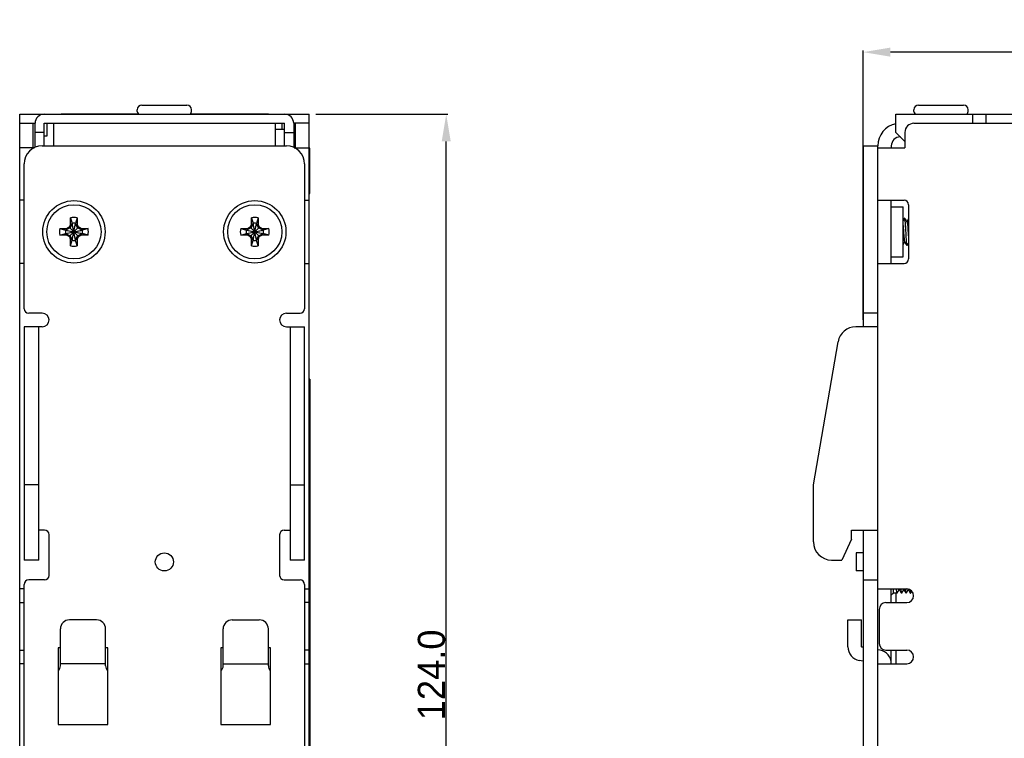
# Model space of a CAD drawing. Header units: millimetres. Extents: x 0 to 268, y -17 to 134.
# Tile 3 of 7: x 0 to 109, y 55 to 134. Entities that reach past the tile are written whole.
import ezdxf

# ---------------------------------------------------------------- set-up
doc = ezdxf.new("R2010")
doc.units = ezdxf.units.MM
doc.layers.add('02___PRT_ALL_AXES', color=7, linetype='Continuous')
doc.styles.add('TEXTSTYLE_5', font='txt')
doc.dimstyles.new('DIMSTYLE_5', dxfattribs={"dimtxt": 2.5, "dimasz": 3, "dimexe": 0.18, "dimexo": 0.75, "dimgap": 0.09, "dimtad": 1, "dimdec": 1, "dimzin": 0, "dimdsep": 46, "dimtxsty": 'TEXTSTYLE_5', "dimblk": '_FILLED', "dimblk1": '_FILLED', "dimblk2": '_FILLED', "dimcen": 0.09, "dimclrd": 2, "dimclre": 2, "dimclrt": 2, "dimadec": 0, "dimazin": 0, "dimtol": 1, "dimtp": 0.5, "dimtm": 0.5, "dimtfac": 1, "dimtdec": 1, "dimtofl": 0, "dimtmove": 0, "dimatfit": 3, "dimldrblk": '_FILLED', "dimfxl": 1, "dimtolj": 1, "dimtzin": 0, "dimarcsym": 0})

# ---------------------------------------------------------------- blocks, each defined once
blk = doc.blocks.new('_FILLED')
at = {"color": 0, "linetype": 'ByBlock'}
blk.add_solid([(0, 0), (-1, 0.167), (-1, -0.167)], dxfattribs=at)
blk = doc.blocks.new('*D3')
at = {"color": 2, "lineweight": -2}
for p, q in [((32.75, 124), (47.35, 124)), ((47.17, 3), (47.17, 121)), ((32.75, 0), (47.35, 0))]:
    blk.add_line(p, q, dxfattribs=at)
at = {"layer": 'Defpoints', "color": 0}
for p in [(32, 124), (47.17, 124), (32, 0)]:
    blk.add_point(p, dxfattribs=at)
at = {"color": 2, "lineweight": -2, "xscale": 3, "yscale": 3, "zscale": 3}
for p, rotation in [((47.17, 124), 90), ((47.17, 0), 270)]:
    blk.add_blockref('_FILLED', p, dxfattribs=dict(at, rotation=rotation))
at = {"color": 2, "insert": (45.55, 62), "char_height": 3, "attachment_point": 5, "rotation": 90, "style": 'TEXTSTYLE_5'}
blk.add_mtext('\\A1;124.0', dxfattribs=at)
blk = doc.blocks.new('*D4')
at = {"color": 2, "lineweight": -2}
for p, q in [((93.29, 101.25), (93.29, 131.05)), ((192.29, 130.87), (96.29, 130.87)), ((195.29, 122.65), (195.29, 131.05))]:
    blk.add_line(p, q, dxfattribs=at)
at = {"layer": 'Defpoints', "color": 0}
for p in [(93.29, 130.87), (195.29, 121.9), (93.29, 100.5)]:
    blk.add_point(p, dxfattribs=at)
at = {"color": 2, "lineweight": -2, "xscale": 3, "yscale": 3, "zscale": 3, "rotation": 180}
blk.add_blockref('_FILLED', (93.29, 130.87), dxfattribs=at)
at = {"color": 2, "lineweight": -2, "xscale": 3, "yscale": 3, "zscale": 3}
blk.add_blockref('_FILLED', (195.29, 130.87), dxfattribs=at)
at = {"color": 2, "insert": (144.29, 132.49), "char_height": 3, "attachment_point": 5, "style": 'TEXTSTYLE_5'}
blk.add_mtext('\\A1;102.0', dxfattribs=at)

msp = doc.modelspace()

# ---------------------------------------------------------------- linework, layer by layer
at = {"color": 7, "linetype": 'Continuous'}
for p, q in [((13.5, 125), (18.5, 125)), ((98.89, 124.3), (98.89, 124.5)), ((99.39, 125), (104.39, 125)), ((104.89, 124.3), (104.89, 124.5)), ((0, 0), (0, 124)), ((32, 0), (32, 124)), ((106.89, 123), (106.89, 124)), ((0, 123), (1.7, 123)), ((2.7, 122), (1.7, 122)), ((2.7, 120.5), (2.7, 123)), ((2.7, 123), (29.3, 123)), ((3, 123), (3, 121.59)), ((3.75, 123), (3.75, 120.5)), ((28.25, 123), (28.25, 120.5)), ((28.25, 122.35), (29.3, 122.35)), ((29, 123), (29, 122.35)), ((29.3, 120.5), (29.3, 123)), ((29.3, 122), (30.3, 122)), ((32, 123), (30.3, 123)), ((97.89, 122), (97.89, 120.3)), ((98.89, 123), (193.29, 123)), ((3, 121.59), (2.7, 121.59)), ((1.66, 120.3), (0, 120.3)), ((2.5, 120.5), (29.5, 120.5)), ((30.34, 120.3), (32, 120.3)), ((32.1, 120.25), (32, 120.25)), ((32.1, 115.25), (32.1, 120.25)), ((93.29, 120.5), (93.29, 100.5)), ((93.29, 120.5), (94.89, 120.5)), ((94.89, 0.5), (94.89, 120.5)), ((94.89, 120.3), (97.89, 120.3)), ((0.5, 102.5), (0.5, 118.5)), ((31.5, 118.5), (31.5, 102.5)), ((0.5, 114.5), (0, 114.5)), ((31.5, 114.5), (32, 114.5)), ((32, 115.25), (32.1, 115.25)), ((94.89, 114.5), (97.8, 114.5)), ((96.39, 113.75), (97.69, 113.75)), ((97.69, 108.25), (97.69, 113.75)), ((98.3, 114), (98.3, 108)), ((5.63, 111.82), (5.63, 112.56)), ((5.63, 112.56), (5.82, 111.93)), ((6.37, 112.56), (6.18, 111.93)), ((6.37, 112.56), (6.37, 111.82)), ((25.63, 111.82), (25.63, 112.56)), ((25.63, 112.56), (25.82, 111.93)), ((26.37, 112.56), (26.18, 111.93)), ((26.37, 112.56), (26.37, 111.82)), ((97.84, 112.49), (97.69, 112.23)), ((97.84, 112.49), (97.85, 112.5)), ((97.89, 112.5), (97.85, 112.5)), ((97.89, 112.49), (97.89, 112.5)), ((98.3, 112.43), (98.12, 112.11)), ((4.44, 111.37), (5.07, 111.18)), ((4.44, 111.37), (5.18, 111.37)), ((5.07, 111.18), (6.93, 110.82)), ((5.07, 110.82), (6.93, 111.18)), ((5.11, 111.18), (5.07, 111.18)), ((5.56, 111.44), (5.11, 111.18)), ((5.18, 111.37), (5.11, 111.18)), ((5.11, 111.18), (6.89, 110.82)), ((5.11, 110.82), (6.89, 111.18)), ((5.18, 111.37), (5.54, 111.57)), ((5.54, 111.57), (5.63, 111.82)), ((5.54, 111.57), (5.56, 111.44)), ((5.82, 111.89), (5.56, 111.44)), ((5.56, 110.56), (6.44, 111.44)), ((5.56, 111.44), (6.44, 110.56)), ((5.63, 111.82), (5.82, 111.89)), ((5.82, 110.07), (6.18, 111.93)), ((5.82, 111.93), (5.82, 111.89)), ((6.18, 110.07), (5.82, 111.93)), ((5.82, 110.11), (6.18, 111.89)), ((6.18, 110.11), (5.82, 111.89)), ((6.18, 111.89), (6.18, 111.93)), ((6.44, 111.44), (6.18, 111.89)), ((6.37, 111.82), (6.18, 111.89)), ((6.37, 111.82), (6.46, 111.57)), ((6.46, 111.57), (6.44, 111.44)), ((6.89, 111.18), (6.44, 111.44)), ((6.46, 111.57), (6.82, 111.37)), ((6.82, 111.37), (6.89, 111.18)), ((6.82, 111.37), (7.56, 111.37)), ((6.93, 111.18), (6.89, 111.18)), ((7.56, 111.37), (6.93, 111.18)), ((24.44, 111.37), (25.18, 111.37)), ((24.44, 111.37), (25.07, 111.18)), ((25.07, 110.82), (26.93, 111.18)), ((25.11, 111.18), (25.07, 111.18)), ((25.07, 111.18), (26.93, 110.82)), ((25.56, 111.44), (25.11, 111.18)), ((25.18, 111.37), (25.11, 111.18)), ((25.11, 110.82), (26.89, 111.18)), ((25.11, 111.18), (26.89, 110.82)), ((25.18, 111.37), (25.54, 111.57)), ((25.54, 111.57), (25.63, 111.82)), ((25.54, 111.57), (25.56, 111.44)), ((25.82, 111.89), (25.56, 111.44)), ((25.56, 110.56), (26.44, 111.44)), ((25.56, 111.44), (26.44, 110.56)), ((25.63, 111.82), (25.82, 111.89)), ((25.82, 110.07), (26.18, 111.93)), ((25.82, 111.93), (25.82, 111.89)), ((26.18, 110.07), (25.82, 111.93)), ((25.82, 110.11), (26.18, 111.89)), ((26.18, 110.11), (25.82, 111.89)), ((26.18, 111.89), (26.18, 111.93)), ((26.44, 111.44), (26.18, 111.89)), ((26.37, 111.82), (26.18, 111.89)), ((26.37, 111.82), (26.46, 111.57)), ((26.46, 111.57), (26.44, 111.44)), ((26.89, 111.18), (26.44, 111.44)), ((26.46, 111.57), (26.82, 111.37)), ((26.82, 111.37), (26.89, 111.18)), ((26.82, 111.37), (27.56, 111.37)), ((26.93, 111.18), (26.89, 111.18)), ((27.56, 111.37), (26.93, 111.18)), ((4.44, 110.63), (5.07, 110.82)), ((5.18, 110.63), (4.44, 110.63)), ((5.07, 110.82), (5.11, 110.82)), ((5.18, 110.63), (5.11, 110.82)), ((5.11, 110.82), (5.56, 110.56)), ((5.54, 110.43), (5.18, 110.63)), ((5.54, 110.43), (5.56, 110.56)), ((5.63, 110.18), (5.54, 110.43)), ((5.56, 110.56), (5.82, 110.11)), ((5.63, 109.44), (5.63, 110.18)), ((5.63, 110.18), (5.82, 110.11)), ((5.63, 109.44), (5.82, 110.07)), ((5.82, 110.11), (5.82, 110.07)), ((6.18, 110.11), (6.44, 110.56)), ((6.37, 110.18), (6.18, 110.11)), ((6.18, 110.07), (6.18, 110.11)), ((6.37, 109.44), (6.18, 110.07)), ((6.46, 110.43), (6.37, 110.18)), ((6.37, 110.18), (6.37, 109.44)), ((6.44, 110.56), (6.89, 110.82)), ((6.46, 110.43), (6.44, 110.56)), ((6.82, 110.63), (6.46, 110.43)), ((6.82, 110.63), (6.89, 110.82)), ((7.56, 110.63), (6.82, 110.63)), ((6.89, 110.82), (6.93, 110.82)), ((7.56, 110.63), (6.93, 110.82)), ((24.44, 110.63), (25.07, 110.82)), ((25.18, 110.63), (24.44, 110.63)), ((25.07, 110.82), (25.11, 110.82)), ((25.18, 110.63), (25.11, 110.82)), ((25.11, 110.82), (25.56, 110.56)), ((25.54, 110.43), (25.18, 110.63)), ((25.54, 110.43), (25.56, 110.56)), ((25.63, 110.18), (25.54, 110.43)), ((25.56, 110.56), (25.82, 110.11)), ((25.63, 109.44), (25.63, 110.18)), ((25.63, 110.18), (25.82, 110.11)), ((25.63, 109.44), (25.82, 110.07)), ((25.82, 110.11), (25.82, 110.07)), ((26.18, 110.11), (26.44, 110.56)), ((26.37, 110.18), (26.18, 110.11)), ((26.18, 110.07), (26.18, 110.11)), ((26.37, 109.44), (26.18, 110.07)), ((26.46, 110.43), (26.37, 110.18)), ((26.37, 110.18), (26.37, 109.44)), ((26.44, 110.56), (26.89, 110.82)), ((26.46, 110.43), (26.44, 110.56)), ((26.82, 110.63), (26.46, 110.43)), ((26.82, 110.63), (26.89, 110.82)), ((27.56, 110.63), (26.82, 110.63)), ((26.89, 110.82), (26.93, 110.82)), ((27.56, 110.63), (26.93, 110.82)), ((97.69, 109.58), (97.81, 109.79)), ((97.81, 109.79), (97.87, 109.89)), ((98.09, 109.51), (98.1, 109.5)), ((98.14, 109.5), (98.1, 109.5)), ((98.14, 109.51), (98.3, 109.78)), ((98.14, 109.51), (98.14, 109.5)), ((96.39, 108.25), (97.69, 108.25)), ((0.5, 107.5), (0, 107.5)), ((31.5, 107.5), (32, 107.5)), ((94.89, 107.5), (97.8, 107.5)), ((2.5, 102), (1, 102)), ((29.5, 102), (31, 102)), ((94.89, 102), (93.29, 102)), ((0.5, 100.5), (0.5, 74.7)), ((2.5, 100.5), (0.5, 100.5)), ((2.1, 74.7), (2.1, 100.5)), ((29.5, 100.5), (31.5, 100.5)), ((29.9, 100.5), (29.9, 74.7)), ((31.5, 74.7), (31.5, 100.5)), ((94.89, 100.5), (92.47, 100.5)), ((87.79, 83), (90.5, 98.84)), ((32.07, 94.7), (32, 94.7)), ((32.07, 94.7), (32.07, 31.2)), ((2.1, 83), (0.5, 83)), ((29.9, 83), (31.5, 83)), ((87.79, 76.7), (87.79, 83)), ((2.75, 78), (2.1, 78)), ((3.25, 73), (3.25, 77.5)), ((28.75, 77.5), (28.75, 73)), ((29.25, 78), (29.9, 78)), ((91.99, 77), (91.99, 78)), ((91.99, 78), (94.89, 78)), ((93.29, 78), (93.29, 2.1)), ((91.99, 77), (90.91, 74.7)), ((92.49, 75.5), (92.49, 73.5)), ((93.29, 75.5), (92.49, 75.5)), ((2.1, 74.7), (0.5, 74.7)), ((31.5, 74.7), (29.9, 74.7)), ((89.79, 74.7), (90.91, 74.7)), ((93.29, 73.5), (92.49, 73.5)), ((0.5, 0.5), (0.5, 72)), ((2.75, 72.5), (1, 72.5)), ((29.25, 72.5), (31, 72.5)), ((31.5, 72), (31.5, 0.5)), ((93.29, 72.5), (94.89, 72.5)), ((0.5, 71.5), (0, 71.5)), ((31.5, 71.5), (32, 71.5)), ((94.89, 71.5), (98.1, 71.5)), ((96.64, 71.05), (96.39, 70.8)), ((96.64, 71.05), (96.64, 71.5)), ((97.04, 71.05), (96.64, 71.05)), ((96.89, 71.05), (96.89, 70)), ((97.04, 71.06), (97.13, 71.2)), ((97.04, 71.06), (97.04, 71.05)), ((97.13, 71.2), (97.27, 71.44)), ((97.49, 71.06), (97.5, 71.05)), ((97.54, 71.05), (97.5, 71.05)), ((97.54, 71.06), (97.63, 71.2)), ((97.54, 71.06), (97.54, 71.05)), ((97.63, 71.2), (97.77, 71.44)), ((97.99, 71.06), (98, 71.05)), ((98.04, 71.05), (98, 71.05)), ((98.04, 71.06), (98.13, 71.2)), ((98.04, 71.06), (98.04, 71.05)), ((98.13, 71.2), (98.27, 71.44)), ((98.54, 71.05), (98.5, 71.05)), ((98.54, 71.06), (98.65, 71.24)), ((98.54, 71.05), (98.54, 71.06)), ((0, 70), (0.5, 70)), ((32, 70), (31.5, 70)), ((95.8, 70), (98.1, 70)), ((95.05, 69.25), (95.05, 65.49)), ((8.5, 68.08), (5.5, 68.08)), ((23.5, 68.08), (26.5, 68.08)), ((91.59, 65.1), (91.59, 68.08)), ((91.59, 68.08), (93.09, 68.08)), ((4.5, 63), (4.5, 67.08)), ((9.5, 63), (9.5, 67.08)), ((22.5, 63), (22.5, 67.08)), ((27.5, 63), (27.5, 67.08)), ((0, 64.74), (0.5, 64.74)), ((4.25, 65), (4.25, 56.5)), ((4.5, 65), (4.25, 65)), ((9.75, 65), (9.5, 65)), ((9.75, 56.5), (9.75, 65)), ((22.25, 65), (22.25, 56.5)), ((22.5, 65), (22.25, 65)), ((27.75, 65), (27.5, 65)), ((27.75, 56.5), (27.75, 65)), ((32, 64.74), (31.5, 64.74)), ((95.8, 64.74), (98.1, 64.74)), ((96.89, 64.74), (96.89, 63.24)), ((0.5, 63.24), (0, 63.24)), ((31.5, 63.24), (32, 63.24)), ((93.29, 63.52), (92.84, 63.6)), ((94.89, 63.24), (98.1, 63.24)), ((4.25, 56.5), (9.75, 56.5)), ((22.25, 56.5), (27.75, 56.5))]:
    msp.add_line(p, q, dxfattribs=at)
at = {"color": 3, "linetype": 'Continuous'}
for p, q in [((0, 124), (32, 124)), ((96.89, 122), (96.89, 124)), ((96.89, 124), (193.29, 124)), ((105.39, 123), (105.39, 124)), ((1.5, 120.3), (1.5, 123)), ((1.7, 120.31), (1.7, 123)), ((30.3, 123), (30.3, 120.31)), ((30.5, 120.3), (30.5, 123)), ((96.89, 122), (97.89, 121)), ((96.39, 120.5), (96.39, 120.3)), ((96.39, 107.5), (96.39, 114.5)), ((96.39, 70), (96.39, 71.5)), ((93.09, 65.1), (93.09, 68.08)), ((93.29, 65.05), (93.1, 65.08)), ((95.15, 64.72), (94.89, 64.76)), ((96.39, 63.24), (96.39, 64.74))]:
    msp.add_line(p, q, dxfattribs=at)
at = {"color": 1, "linetype": 'Continuous'}
for p, q in [((4.6, 124), (4.6, 124.05)), ((4.6, 124.05), (13.14, 124.05)), ((18.86, 124.05), (27.5, 124.05)), ((27.5, 124.05), (27.5, 124))]:
    msp.add_line(p, q, dxfattribs=at)
at = {"color": 7, "linetype": 'Continuous'}
for points in [[(97.85, 112.5), (97.86, 112.48), (97.87, 112.42), (97.89, 112.32), (97.9, 112.18), (97.91, 112.01), (97.93, 111.81), (97.94, 111.59), (97.95, 111.36), (97.97, 111.12), (97.98, 110.87), (97.99, 110.62), (98.01, 110.39), (98.02, 110.18), (98.03, 109.98), (98.05, 109.82), (98.06, 109.68), (98.07, 109.58), (98.08, 109.52), (98.09, 109.51)], [(98.13, 112.09), (98.06, 112.21), (97.98, 112.35), (97.89, 112.49)], [(98.14, 109.5), (98.12, 109.52), (98.11, 109.58), (98.1, 109.68), (98.08, 109.82), (98.07, 109.99), (98.06, 110.18), (98.04, 110.4), (98.03, 110.63), (98.02, 110.88), (98, 111.12), (97.99, 111.37), (97.98, 111.6), (97.97, 111.82), (97.95, 112.01), (97.94, 112.18), (97.93, 112.32), (97.91, 112.42), (97.9, 112.48), (97.89, 112.49)], [(97.69, 111.69), (97.7, 111.6), (97.71, 111.42), (97.73, 111.23), (97.74, 111.03), (97.75, 110.83), (97.77, 110.63), (97.78, 110.44), (97.8, 110.28), (97.81, 110.14), (97.83, 110.03), (97.84, 109.95), (97.86, 109.91)], [(98.13, 112.09), (98.14, 112.06), (98.15, 111.99), (98.17, 111.89), (98.18, 111.75), (98.2, 111.59), (98.21, 111.41), (98.23, 111.21)], [(98.23, 111.21), (98.26, 110.81), (98.27, 110.61), (98.29, 110.43), (98.3, 110.27), (98.3, 110.25)], [(97.86, 109.91), (97.92, 109.79), (98.01, 109.65), (98.09, 109.51)], [(97.04, 71.05), (97.02, 71.07), (97.01, 71.13), (97, 71.23), (96.98, 71.37), (96.97, 71.5)], [(97.24, 71.5), (97.25, 71.48), (97.26, 71.46)], [(97.26, 71.46), (97.32, 71.34), (97.41, 71.2), (97.49, 71.06)], [(97.43, 71.5), (97.44, 71.37), (97.46, 71.23), (97.47, 71.13), (97.48, 71.07), (97.49, 71.06)], [(97.54, 71.05), (97.52, 71.07), (97.51, 71.13), (97.5, 71.23), (97.48, 71.37), (97.47, 71.5)], [(97.74, 71.5), (97.75, 71.47), (97.76, 71.46)], [(97.76, 71.46), (97.82, 71.34), (97.91, 71.2), (97.99, 71.06)], [(97.93, 71.5), (97.94, 71.37), (97.96, 71.23), (97.97, 71.13), (97.98, 71.07), (97.99, 71.06)], [(98.04, 71.05), (98.02, 71.07), (98.01, 71.13), (98, 71.23), (97.98, 71.36), (97.97, 71.5)], [(98.25, 71.47), (98.26, 71.46), (98.26, 71.46)], [(98.26, 71.46), (98.32, 71.34), (98.41, 71.2), (98.49, 71.06)], [(98.49, 71.06), (98.48, 71.08), (98.47, 71.15), (98.46, 71.26), (98.44, 71.4), (98.44, 71.41)], [(98.48, 71.38), (98.49, 71.25), (98.51, 71.15), (98.52, 71.08), (98.53, 71.05), (98.54, 71.05)], [(98.5, 71.05), (98.49, 71.05), (98.49, 71.06)]]:
    msp.add_lwpolyline(points, dxfattribs=at)
for centre, radius in [((6, 111), 3.45), ((26, 111), 3.45), ((6, 111), 3), ((26, 111), 3), ((16, 74.5), 1)]:
    msp.add_circle(centre, radius, dxfattribs=at)
for centre, radius, start, end in [((13.5, 124.5), 0.5, 90, 180), ((13.3, 124.3), 0.3, 180, 270), ((18.5, 124.5), 0.5, 0, 90), ((18.7, 124.3), 0.3, 270, 0), ((99.39, 124.5), 0.5, 90, 180), ((99.19, 124.3), 0.3, 180, 270), ((104.39, 124.5), 0.5, 0, 90), ((104.59, 124.3), 0.3, 270, 0), ((97.39, 120.5), 2.5, 101.4323, 180), ((98.89, 122), 1, 90, 180), ((2.5, 118.5), 2, 90, 180), ((29.5, 118.5), 2, 0, 90), ((97.8, 114), 0.5, 0, 90), ((6, 111), 1.6, 76.6293, 103.3707), ((26, 111), 1.6, 76.6293, 103.3707), ((6, 111), 1.6, 166.6293, 193.3707), ((6, 111), 0.95, 168.7706, 191.2294), ((6, 111), 0.95, 78.7706, 101.2294), ((6, 111), 0.95, 348.7706, 11.2294), ((6, 111), 1.6, 346.6293, 13.3707), ((26, 111), 1.6, 166.6293, 193.3707), ((26, 111), 0.95, 168.7706, 191.2294), ((26, 111), 0.95, 78.7706, 101.2294), ((26, 111), 0.95, 348.7706, 11.2294), ((26, 111), 1.6, 346.6293, 13.3707), ((6, 111), 0.95, 258.7706, 281.2294), ((26, 111), 0.95, 258.7706, 281.2294), ((6, 111), 1.6, 256.6293, 283.3707), ((26, 111), 1.6, 256.6293, 283.3707), ((97.8, 108), 0.5, 270, 0), ((1, 102.5), 0.5, 180, 270), ((31, 102.5), 0.5, 270, 0), ((2.5, 101.25), 0.75, 270, 90), ((29.5, 101.25), 0.75, 90, 270), ((92.47, 98.5), 2, 90, 170.2724), ((2.75, 77.5), 0.5, 0, 90), ((29.25, 77.5), 0.5, 90, 180), ((89.79, 76.7), 2, 180, 270), ((2.75, 73), 0.5, 270, 0), ((29.25, 73), 0.5, 180, 270), ((1, 72), 0.5, 90, 180), ((31, 72), 0.5, 0, 90), ((98.1, 70.75), 0.75, 270, 90), ((95.8, 69.25), 0.75, 90, 180), ((5.5, 67.08), 1, 90, 180), ((8.5, 67.08), 1, 0, 90), ((23.5, 67.08), 1, 90, 180), ((26.5, 67.08), 1, 0, 90), ((95.8, 65.49), 0.75, 180, 270), ((93.11, 65.1), 1.52, 180, 260), ((98.1, 63.99), 0.75, 270, 90), ((3.75, 63), 0.75, 312.5535, 0), ((10.25, 63), 0.75, 180, 227.4465), ((21.75, 63), 0.75, 312.5535, 0), ((28.25, 63), 0.75, 180, 227.4465)]:
    msp.add_arc(centre, radius, start, end, dxfattribs=at)
at = {"color": 3, "linetype": 'Continuous'}
for centre, radius, start, end in [((2.7, 123), 1, 90, 180), ((29.3, 123), 1, 0, 90), ((97.39, 120.5), 1, 90, 180), ((93.11, 65.1), 0.0179, 180, 260), ((94.89, 63.24), 1.5, 0, 80)]:
    msp.add_arc(centre, radius, start, end, dxfattribs=at)
at = {"layer": '02___PRT_ALL_AXES', "color": 7, "linetype": 'Continuous'}
for p, q in [((13, 124.3), (13, 124.5)), ((19, 124.3), (19, 124.5)), ((98.89, 124.3), (98.89, 124.5)), ((104.89, 124.3), (104.89, 124.5)), ((9.5, 63.24), (4.5, 63.24)), ((22.5, 63.24), (27.5, 63.24))]:
    msp.add_line(p, q, dxfattribs=at)

# ---------------------------------------------------------------- dimensions: what is measured, and where the dimension line sits
dim = msp.add_linear_dim(base=(93.29, 130.87), p1=(195.29, 121.9), p2=(93.29, 100.5), dimstyle='DIMSTYLE_5', override={"dimtxt": 3, "dimgap": 0.09, "dimtol": 0, "dimlim": 0})
dim.commit()
dim.dimension.update_dxf_attribs({"geometry": '*D4', "text_midpoint": (144.29, 132.49)})
dim = msp.add_linear_dim(base=(47.17, 124), p1=(32, 0), p2=(32, 124), angle=90, dimstyle='DIMSTYLE_5', override={"dimtxt": 3, "dimgap": 0.09, "dimtol": 0, "dimlim": 0})
dim.commit()
dim.dimension.update_dxf_attribs({"geometry": '*D3', "text_midpoint": (47.17, 62), "dimtype": 160})

doc.saveas('drawing.dxf')
